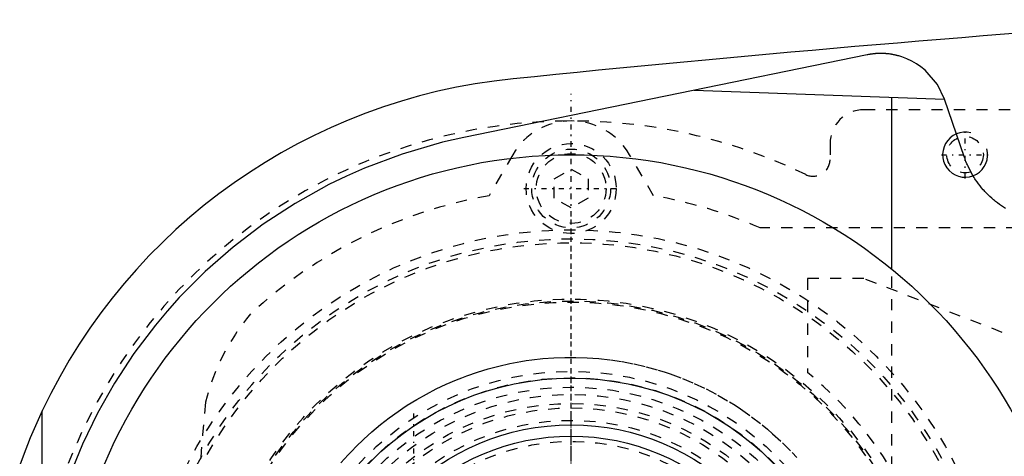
# Model space of a CAD drawing. Extents: x -602 to 174, y -90 to 90.
# Tile 4 of 14: x -599 to -512, y 18 to 57. Entities that reach past the tile are written whole.
import ezdxf

# ---------------------------------------------------------------- set-up
doc = ezdxf.new("R2010")
doc.units = 0
doc.linetypes.add('CENTER', pattern=[1.5, 0.45, -0.5, 0.05, -0.5])
doc.linetypes.add('DASHED', pattern=[2, 1, -1])
for name, color, linetype in [('AM_0', 7, 'CONTINUOUS'), ('AM_10', 7, 'CONTINUOUS'), ('AM_3', 7, 'DASHED'), ('AM_7', 7, 'CENTER')]:
    doc.layers.add(name, color=color, linetype=linetype)

msp = doc.modelspace()

# ---------------------------------------------------------------- linework, layer by layer
at = {"layer": 'AM_0', "color": 7, "linetype": 'CONTINUOUS'}
for p, q in [((-523.705, 53.878), (-559.538, 46.532)), ((-539.073, 50.728), (-516.817, 49.925)), ((-521.5, 34.825), (-521.5, 50.068)), ((-515.041, 44.743), (-516.824, 49.946)), ((-597, -22.249), (-597, 22.249))]:
    msp.add_line(p, q, dxfattribs=at)
for points in [[(-516.824, 49.946, 0), (-517.451, 51.242, 0), (-518.546, 52.513, 0), (-518.92, 52.815, 0), (-519.317, 53.086, 0), (-519.523, 53.209, 0), (-519.734, 53.325, 0), (-520.169, 53.529, 0), (-520.62, 53.698, 0), (-520.888, 53.779, 0), (-520.965, 53.8, 0), (-521.043, 53.82, 0), (-521.082, 53.83, 0), (-521.121, 53.839, 0), (-521.199, 53.857, 0), (-521.277, 53.874, 0), (-521.356, 53.89, 0), (-521.435, 53.905, 0), (-521.514, 53.918, 0), (-521.553, 53.925, 0), (-521.593, 53.931, 0), (-521.672, 53.943, 0), (-521.751, 53.953, 0), (-521.831, 53.963, 0), (-521.911, 53.971, 0), (-521.957, 53.975, 0), (-521.971, 53.977, 0), (-521.984, 53.978, 0), (-521.991, 53.978, 0), (-521.997, 53.979, 0), (-522.01, 53.98, 0), (-522.024, 53.981, 0), (-522.03, 53.982, 0), (-522.037, 53.982, 0), (-522.05, 53.983, 0), (-522.064, 53.984, 0), (-522.07, 53.985, 0), (-522.077, 53.985, 0), (-522.09, 53.986, 0), (-522.104, 53.987, 0), (-522.117, 53.988, 0), (-522.13, 53.989, 0), (-522.144, 53.989, 0), (-522.15, 53.99, 0), (-522.157, 53.99, 0), (-522.17, 53.991, 0), (-522.184, 53.992, 0), (-522.197, 53.992, 0), (-522.21, 53.993, 0), (-522.224, 53.994, 0), (-522.23, 53.994, 0), (-522.237, 53.994, 0), (-522.25, 53.995, 0), (-522.264, 53.995, 0), (-522.27, 53.996, 0), (-522.277, 53.996, 0), (-522.291, 53.996, 0), (-522.304, 53.997, 0), (-522.311, 53.997, 0), (-522.317, 53.997, 0), (-522.331, 53.998, 0), (-522.344, 53.998, 0), (-522.357, 53.998, 0), (-522.371, 53.999, 0), (-522.384, 53.999, 0), (-522.391, 53.999, 0), (-522.397, 53.999, 0), (-522.411, 53.999, 0), (-522.424, 54, 0), (-522.437, 54, 0), (-522.451, 54, 0), (-522.464, 54, 0), (-522.471, 54, 0), (-522.477, 54, 0), (-522.491, 54, 0), (-522.504, 54, 0), (-522.511, 54, 0), (-522.518, 54, 0), (-522.531, 54, 0), (-522.544, 54, 0), (-522.551, 54, 0), (-522.558, 54, 0), (-522.571, 54, 0), (-522.584, 53.999, 0), (-522.598, 53.999, 0), (-522.611, 53.999, 0), (-522.624, 53.999, 0), (-522.631, 53.999, 0), (-522.638, 53.998, 0), (-522.651, 53.998, 0), (-522.664, 53.998, 0), (-522.678, 53.997, 0), (-522.691, 53.997, 0), (-522.705, 53.997, 0), (-522.711, 53.996, 0), (-522.718, 53.996, 0), (-522.731, 53.996, 0), (-522.745, 53.995, 0), (-522.758, 53.994, 0), (-522.771, 53.994, 0), (-522.785, 53.993, 0), (-522.791, 53.993, 0), (-522.798, 53.993, 0), (-522.811, 53.992, 0), (-522.825, 53.991, 0), (-522.838, 53.99, 0), (-522.851, 53.99, 0), (-522.865, 53.989, 0), (-522.871, 53.989, 0), (-522.878, 53.988, 0), (-522.891, 53.987, 0), (-522.905, 53.986, 0), (-522.918, 53.985, 0), (-522.931, 53.984, 0), (-522.945, 53.984, 0), (-522.951, 53.983, 0), (-522.958, 53.983, 0), (-522.971, 53.981, 0), (-522.985, 53.98, 0), (-522.991, 53.98, 0), (-522.998, 53.979, 0), (-523.011, 53.978, 0), (-523.024, 53.977, 0), (-523.031, 53.976, 0), (-523.038, 53.976, 0), (-523.051, 53.975, 0), (-523.064, 53.973, 0), (-523.111, 53.969, 0), (-523.191, 53.96, 0), (-523.27, 53.95, 0), (-523.35, 53.94, 0), (-523.429, 53.928, 0), (-523.468, 53.921, 0), (-523.508, 53.915, 0), (-523.587, 53.901, 0), (-523.666, 53.886, 0), (-523.705, 53.878, 0)], [(-559.538, 46.532, 0), (-561.427, 46.105, 0), (-565.02, 45.063, 0), (-568.355, 43.81, 0), (-569.955, 43.105, 0), (-571.518, 42.347, 0), (-574.525, 40.679, 0), (-577.367, 38.824, 0), (-580.036, 36.798, 0), (-582.523, 34.619, 0), (-584.824, 32.304, 0), (-585.903, 31.1, 0), (-586.933, 29.869, 0), (-588.847, 27.334, 0), (-590.565, 24.714, 0), (-592.084, 22.027, 0), (-593.406, 19.291, 0), (-594.533, 16.524, 0), (-595.025, 15.134, 0), (-595.468, 13.744, 0), (-596.216, 10.971, 0), (-596.782, 8.227, 0), (-597, 6.874, 0)], [(-511.402, 40.229, 0), (-511.588, 40.344, 0), (-511.771, 40.465, 0), (-511.95, 40.59, 0), (-512.126, 40.72, 0), (-512.298, 40.853, 0), (-512.383, 40.921, 0), (-512.466, 40.991, 0), (-512.63, 41.132, 0), (-512.79, 41.277, 0), (-512.868, 41.351, 0), (-512.945, 41.425, 0), (-513.096, 41.577, 0), (-513.243, 41.732, 0), (-513.316, 41.812, 0), (-513.388, 41.893, 0), (-513.53, 42.059, 0), (-513.669, 42.23, 0), (-513.805, 42.407, 0), (-513.937, 42.588, 0), (-514.066, 42.775, 0), (-514.128, 42.87, 0), (-514.19, 42.966, 0), (-514.309, 43.161, 0), (-514.424, 43.361, 0), (-514.534, 43.565, 0), (-514.639, 43.772, 0), (-514.738, 43.983, 0), (-514.786, 44.089, 0), (-514.832, 44.196, 0), (-514.92, 44.413, 0), (-515.002, 44.633, 0), (-515.041, 44.743, 0)], [(-597, 22.249, 0), (-597.367, 21.456, 0), (-598.061, 19.853, 0), (-598.701, 18.227, 0), (-599, 17.407, 0)]]:
    msp.add_polyline3d(points, dxfattribs=at)
for radius in [45, 25.15, 21, 20]:
    msp.add_circle((-550, 0), radius, dxfattribs=at)
for centre, radius, start, end in [((-352.416, -1937.954), 2000, 94.070926, 95.817889), ((-550, 0), 52, 95.6838, 154.66832)]:
    msp.add_arc(centre, radius, start, end, dxfattribs=at)
at = {"layer": 'AM_10', "color": 7, "linetype": 'CONTINUOUS'}
msp.add_arc((-515, 45), 2, 75, 15, dxfattribs=at)
at = {"layer": 'AM_3', "color": 6, "linetype": 'DASHED'}
for p, q in [((-425, 49), (-524, 49)), ((-527, 46), (-527, 44.587)), ((-555.194, 45.003), (-557.3, 41.361)), ((-542.7, 41.361), (-544.806, 45.003)), ((-551.5, 42.866), (-550, 43.732)), ((-550, 43.732), (-548.5, 42.866)), ((-551.5, 41.134), (-551.5, 42.866)), ((-548.5, 42.866), (-548.5, 41.134)), ((-550, 40.268), (-551.5, 41.134)), ((-548.5, 41.134), (-550, 40.268)), ((-450.341, 38.5), (-533.215, 38.5)), ((-521.5, -34.825), (-521.5, 34.825)), ((-529, 34), (-529, 25.65)), ((-524, 34), (-529, 34)), ((-472.559, 13.979), (-524, 34))]:
    msp.add_line(p, q, dxfattribs=at)
msp.add_polyline3d([(-570.457, 17.622, 0), (-569.807, 18.349, 0), (-569.472, 18.704, 0), (-569.13, 19.054, 0), (-568.428, 19.733, 0), (-567.701, 20.388, 0), (-567.329, 20.706, 0), (-566.95, 21.017, 0), (-566.176, 21.618, 0), (-565.379, 22.192, 0), (-564.972, 22.468, 0), (-564.561, 22.737, 0), (-563.722, 23.253, 0), (-562.864, 23.738, 0), (-561.988, 24.193, 0), (-561.095, 24.615, 0), (-560.186, 25.005, 0), (-559.726, 25.187, 0), (-559.263, 25.361, 0), (-558.326, 25.684, 0), (-557.378, 25.972, 0), (-556.42, 26.226, 0), (-555.454, 26.443, 0), (-554.48, 26.626, 0), (-553.992, 26.703, 0), (-553.502, 26.772, 0), (-552.521, 26.882, 0), (-551.539, 26.956, 0), (-550.558, 26.994, 0), (-549.577, 26.997, 0), (-548.577, 26.962, 0), (-548.069, 26.931, 0), (-547.557, 26.889, 0), (-546.519, 26.775, 0), (-545.468, 26.617, 0), (-544.406, 26.414, 0), (-543.337, 26.165, 0), (-542.264, 25.868, 0), (-541.727, 25.701, 0), (-541.191, 25.523, 0), (-540.121, 25.128, 0), (-539.059, 24.684, 0), (-538.006, 24.19, 0), (-536.967, 23.646, 0), (-535.945, 23.053, 0), (-535.442, 22.739, 0), (-534.944, 22.413, 0), (-533.968, 21.725, 0), (-533.019, 20.992, 0), (-532.556, 20.609, 0), (-532.101, 20.215, 0), (-531.218, 19.397, 0), (-530.371, 18.54, 0), (-529.962, 18.096, 0)], dxfattribs=at)
for centre, radius in [((-515, 45), 1.621), ((-550, 42), 4), ((-550, 42), 3.5), ((-550, 42), 3.1), ((-550, 0), 38.325), ((-550, 0), 37.525), ((-550, 0), 37.175), ((-550, 0), 32.175), ((-550, 0), 32), ((-550, 0), 31.9), ((-550, 0), 25.75), ((-550, 0), 25.175), ((-550, 0), 24.35), ((-550, 0), 23.7), ((-550, 0), 22.9), ((-550, 0), 22.5), ((-550, 0), 21.4)]:
    msp.add_circle(centre, radius, dxfattribs=at)
for centre, radius, start, end in [((-524, 46), 3, 90, 180), ((-550, 0), 48, 64.25648, 295.74352), ((-550, 42), 6, 30.03203, 149.96797), ((-528.5, 44.587), 1.5, 244.25648, 0), ((-550, 0), 42, 100.00939, 132.73301), ((-550, 0), 42, 66.44354, 79.99061), ((-563.117, 18.069), 20, 140.27756, 165.72542), ((-550, 0), 33.15, 309.30765, 50.69235), ((924.944, -106.544), 1513, 175.088274, 175.961933), ((-550, 0), 19.5, 182.20423, 177.79577)]:
    msp.add_arc(centre, radius, start, end, dxfattribs=at)
at = {"layer": 'AM_7', "color": 4, "linetype": 'CENTER'}
for p, q in [((-550, -50.4), (-550, 50.4)), ((-550, -47.25), (-550, 47.25)), ((-515, 42.9), (-515, 47.1)), ((-517.1, 45), (-512.9, 45)), ((-554.2, 42), (-545.8, 42)), ((-550, -40.241), (-550, 40.241)), ((-550, -24.885), (-550, 24.885)), ((-564, 22), (-564, -22)), ((-550, -22.05), (-550, 22.05))]:
    msp.add_line(p, q, dxfattribs=at)

doc.saveas('drawing.dxf')
